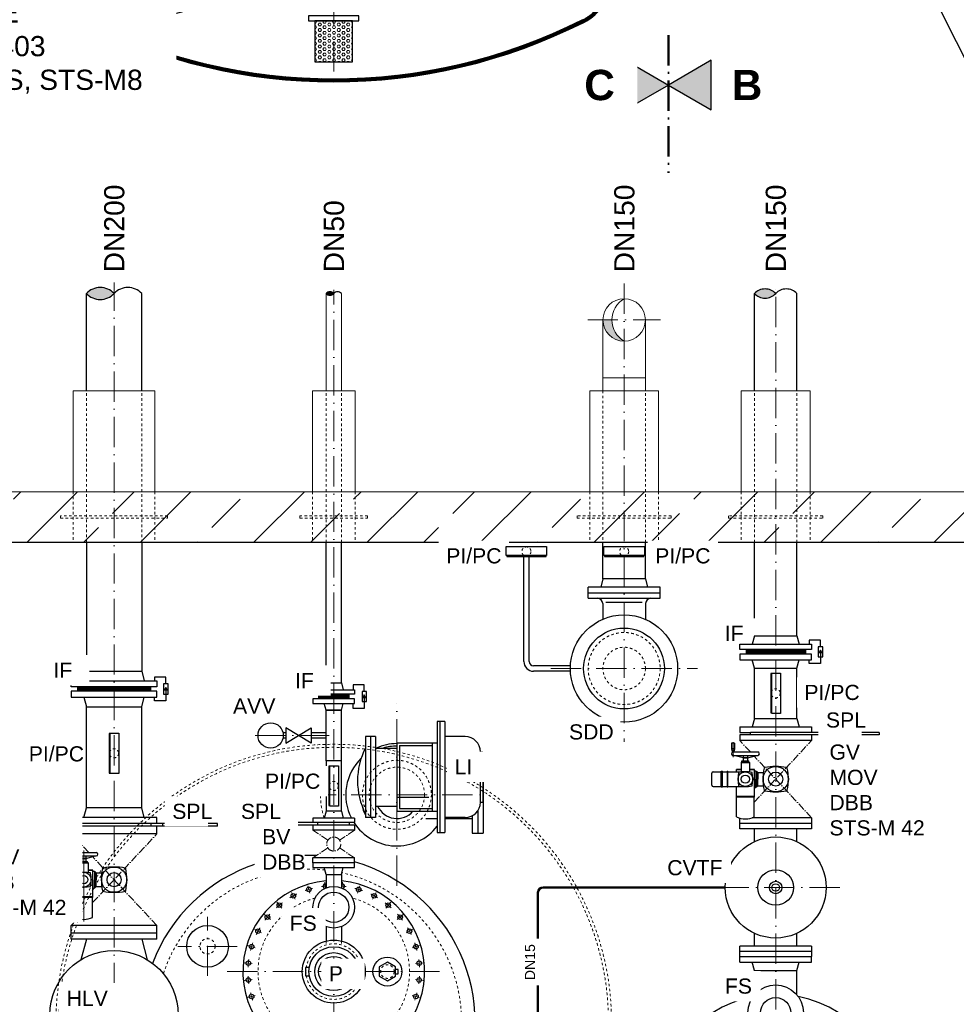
# Model space of a CAD drawing. Header units: millimetres. Extents: x -48448 to 452754, y -13941 to 17062.
# Tile 3 of 256: x -44938 to -41229, y -4663 to -765. Entities that reach past the tile are written whole.
import ezdxf

# ---------------------------------------------------------------- set-up
doc = ezdxf.new("R2010")
doc.units = ezdxf.units.MM
for name, pattern in [('ACAD_ISO10W100', [18, 12, -3, 0, -3]), ('DASHDOT', [25.4, 12.7, -6.35, 0, -6.35]), ('JIS_02_1.0', [2, 1, -1]), ('STRICHPUNKT', [25.4, 12.7, -6.35, 0, -6.35])]:
    doc.linetypes.add(name, pattern=pattern)
for name, color, linetype in [('0_POL_masch Installation Bestand', 7, 'Continuous'), ('Beschriftung', 7, 'Continuous'), ('Detail Rohrdurchführung', 7, 'Continuous')]:
    doc.layers.add(name, color=color, linetype=linetype)
doc.styles.add('LBB3.5M1000', font='isocp.shx', dxfattribs={"height": 3.5})

msp = doc.modelspace()

# ---------------------------------------------------------------- hatches: boundary and pattern name
at = {"lineweight": 5}
h = msp.add_hatch(dxfattribs=at)
h.set_pattern_fill('GENERAL_HEXAGON', color=256, scale=50, pattern_type=2)
h.set_pattern_definition([(0, (13397.032, 4969.994), (0, 10.8253175), [6.25, -12.5]), (120, (13397.032, 4969.994), (-9.375, -5.4126588), [6.25, -12.5]), (60, (13403.282, 4969.994), (-9.375, 5.4126588), [6.25, -12.5])])
h.paths.add_polyline_path([(-43769.914, -931.225), (-43619.914, -931.225), (-43619.914, -769.225), (-43769.914, -769.225)])
h = msp.add_hatch(color=256)
h.dxf.hatch_style = 1
h.paths.add_polyline_path([(-42544.617, -1869.155, 0.41421356), (-42628.767, -1953.305), (-42593.149, -1953.305, -0.2677013)])
h.paths.add_polyline_path([(-42544.617, -1869.155, 0.41421356), (-42628.767, -1953.305, 0.41421356), (-42544.617, -2037.455, -0.57673362)])
at = {"lineweight": 13}
h = msp.add_hatch(dxfattribs=at)
h.set_pattern_fill('ANSI33', color=256, scale=50, style=0)
h.set_pattern_definition([(45, (37598.9, -1596.67), (-224.5064, 224.5064), []), (45, (37823.42, -1596.67), (-224.5064, 224.5064), [158.75, -79.375])])
h.paths.add_polyline_path([(-45444.617, -2633.305), (-47794.617, -2633.305), (-47794.617, -6833.305), (-43694.617, -6833.305), (-43694.617, -6633.305), (-47594.617, -6633.305), (-47594.617, -2833.305), (-45444.617, -2833.305)])
h.paths.add_polyline_path([(-44564.617, -2633.305), (-45444.617, -2633.305), (-45444.617, -2833.305), (-44564.617, -2833.305)], flags=17)
h.paths.add_polyline_path([(-43694.617, -2633.305), (-44564.617, -2633.305), (-44564.617, -2833.305), (-43694.617, -2833.305)])
h.paths.add_polyline_path([(-41944.617, -2633.305), (-43694.617, -2633.305), (-43694.617, -2833.305), (-41944.617, -2833.305)], flags=17)
h.paths.add_polyline_path([(-39594.617, -2633.305), (-41944.617, -2633.305), (-41944.617, -2833.305), (-39794.617, -2833.305), (-39794.617, -6633.305), (-43694.617, -6633.305), (-43694.617, -6833.305), (-39594.617, -6833.305)])
at = {"lineweight": 5}
h = msp.add_hatch(dxfattribs=at)
h.set_pattern_fill('NET3', color=256)
h.set_pattern_definition([(0, (3174.2916, -56.877), (0, 3.175), []), (60, (3174.2916, -56.877), (-2.74963066, 1.5875), []), (120, (3174.2916, -56.877), (-2.74963066, -1.5875), [])])
h.paths.add_polyline_path([(-42062.117, -3258.306), (-42062.117, -3276.306), (-41827.117, -3276.306), (-41827.117, -3258.306)])
at = {"linetype": 'Continuous', "lineweight": -2, "ltscale": 10}
h = msp.add_hatch(color=256, dxfattribs=at)
h.dxf.hatch_style = 1
h.paths.add_polyline_path([(-41767.113, -3261.059), (-41772.524, -3270.43), (-41761.703, -3270.43)])
at = {"lineweight": 5}
h = msp.add_hatch(dxfattribs=at)
h.set_pattern_fill('NET3', color=256)
h.paths.add_polyline_path([(-44564.617, -3406.305), (-44709.483, -3406.305), (-44709.483, -3423.305), (-44564.617, -3423.305)])
h.paths.add_polyline_path([(-44419.751, -3406.305), (-44564.617, -3406.305), (-44564.617, -3423.305), (-44419.751, -3423.305)])
at = {"linetype": 'Continuous', "lineweight": -2, "ltscale": 10}
h = msp.add_hatch(color=256, dxfattribs=at)
h.dxf.hatch_style = 1
h.paths.add_polyline_path([(-44359.748, -3408.558), (-44365.158, -3417.929), (-44354.337, -3417.929)])
at = {"lineweight": 5}
h = msp.add_hatch(dxfattribs=at)
h.set_pattern_fill('NET3', color=256)
h.set_pattern_definition([(0, (-361.105, -183.0694), (0, 3.175), []), (60, (-361.105, -183.0694), (-2.74963066, 1.5875), []), (120, (-361.105, -183.0694), (-2.74963066, -1.5875), [])])
h.paths.add_polyline_path([(-43754.617, -3435.305), (-43754.617, -3453.305), (-43634.617, -3453.305), (-43634.617, -3435.305)])
at = {"linetype": 'Continuous', "lineweight": -2, "ltscale": 10}
h = msp.add_hatch(color=256, dxfattribs=at)
h.dxf.hatch_style = 1
h.paths.add_polyline_path([(-43573.788, -3438.058), (-43579.199, -3447.429), (-43568.378, -3447.429)])

# ---------------------------------------------------------------- linework, layer by layer
at = {"linetype": 'ACAD_ISO10W100', "lineweight": 18, "ltscale": 10}
for p, q in [((-43694.914, -970.274), (-43694.914, 999.573)), ((-44564.617, -1796.781), (-44564.617, -7164.129)), ((-42544.617, -1808.795), (-42544.617, -3624.217)), ((-41944.617, -5583.512), (-41944.617, -1808.795)), ((-43694.617, -6935.078), (-43694.617, -1834.336)), ((-42689.128, -1953.305), (-42400.107, -1953.305)), ((-42835.529, -3333.305), (-42253.706, -3333.305)), ((-43444.617, -4193.991), (-43444.617, -3472.619)), ((-44006.413, -3598.305), (-43712.904, -3598.305)), ((-43805.303, -3833.305), (-43083.931, -3833.305)), ((-43788.854, -4222.649), (-43797.774, -4193.242)), ((-43727.184, -4202.653), (-43729.449, -4179.651)), ((-43662.051, -4202.653), (-43659.785, -4179.651)), ((-43600.381, -4222.649), (-43591.46, -4193.242)), ((-41690.618, -4200.306), (-42198.617, -4200.306)), ((-43847.649, -4247.003), (-43862.135, -4219.901)), ((-43541.586, -4247.003), (-43527.099, -4219.901)), ((-43900.563, -4282.359), (-43920.059, -4258.604)), ((-43488.671, -4282.359), (-43469.176, -4258.604)), ((-44194.617, -4550.686), (-44194.617, -4315.925)), ((-43945.563, -4327.359), (-43969.318, -4307.864)), ((-43443.671, -4327.359), (-43419.916, -4307.864)), ((-43980.92, -4380.274), (-44008.021, -4365.787)), ((-43408.315, -4380.274), (-43381.213, -4365.787)), ((-44077.237, -4433.305), (-44311.998, -4433.305)), ((-44005.273, -4439.069), (-44034.681, -4430.148)), ((-43354.554, -4430.148), (-43383.961, -4439.069)), ((-44017.689, -4501.486), (-44048.271, -4498.473)), ((-43371.546, -4501.486), (-43340.963, -4498.474)), ((-44116.267, -4533.305), (-43272.968, -4533.305)), ((-44017.689, -4565.125), (-44048.271, -4568.137)), ((-43371.546, -4565.125), (-43340.963, -4568.137)), ((-44005.273, -4627.542), (-44034.681, -4636.462)), ((-43383.961, -4627.542), (-43354.554, -4636.462))]:
    msp.add_line(p, q, dxfattribs=at)
at = {"lineweight": 13}
for p, q in [((-42628.767, -1953.305), (-42628.767, -2182.305)), ((-42460.467, -2182.305), (-42460.467, -1953.305)), ((-42628.767, -2182.305), (-42460.467, -2182.305)), ((-42628.767, -2182.305), (-42628.767, -2233.305)), ((-42460.467, -2233.305), (-42460.467, -2182.305)), ((-44726.567, -2633.305), (-44726.567, -2233.305)), ((-44726.567, -2233.305), (-44402.667, -2233.305)), ((-44402.667, -2233.305), (-44402.667, -2633.305)), ((-43778.767, -2633.305), (-43778.767, -2233.305)), ((-43778.767, -2233.305), (-43610.467, -2233.305)), ((-43610.467, -2233.305), (-43610.467, -2633.305)), ((-42681.117, -2633.305), (-42681.117, -2233.305)), ((-42681.117, -2233.305), (-42408.117, -2233.305)), ((-42408.117, -2233.305), (-42408.117, -2633.305)), ((-42081.117, -2633.305), (-42081.117, -2233.305)), ((-42081.117, -2233.305), (-41808.117, -2233.305)), ((-41808.117, -2233.305), (-41808.117, -2633.305)), ((-47794.617, -2633.305), (-39594.617, -2633.305))]:
    msp.add_line(p, q, dxfattribs=at)
at = {"linetype": 'JIS_02_1.0', "lineweight": 18, "ltscale": 10}
for p, q in [((-44674.167, -2833.305), (-44674.167, -2233.305)), ((-44455.067, -2833.305), (-44455.067, -2233.305)), ((-43724.767, -2833.305), (-43724.767, -2233.305)), ((-43664.467, -2833.305), (-43664.467, -2233.305)), ((-42628.767, -2233.305), (-42628.767, -2833.305)), ((-42460.467, -2833.305), (-42460.467, -2233.305)), ((-42028.768, -2833.305), (-42028.768, -2233.305)), ((-41860.468, -2833.305), (-41860.468, -2233.305)), ((-44726.567, -2633.305), (-44726.567, -2833.305)), ((-44402.667, -2633.305), (-44402.667, -2833.305)), ((-43778.767, -2633.305), (-43778.767, -2833.305)), ((-43610.467, -2633.305), (-43610.467, -2833.305)), ((-42681.117, -2633.305), (-42681.117, -2833.305)), ((-42408.117, -2633.305), (-42408.117, -2833.305)), ((-42081.117, -2633.305), (-42081.117, -2833.305)), ((-41808.117, -2633.305), (-41808.117, -2833.305)), ((-43724.767, -4412.302), (-43724.767, -4427.518)), ((-43664.467, -4412.302), (-43664.467, -4427.518))]:
    msp.add_line(p, q, dxfattribs=at)
for p, q in [((-47594.617, -2833.305), (-39794.617, -2833.305)), ((-44674.167, -2833.305), (-44674.167, -3344.305)), ((-44455.067, -2833.305), (-44455.067, -3344.305)), ((-42628.767, -2978.305), (-42628.767, -2833.305)), ((-42460.467, -2978.305), (-42460.467, -2833.305)), ((-42628.767, -2978.305), (-42637.61, -3011.305)), ((-42460.467, -2978.305), (-42628.767, -2978.305)), ((-42460.467, -2978.305), (-42451.625, -3011.305)), ((-42402.117, -3011.305), (-42687.117, -3011.305)), ((-42687.117, -3055.305), (-42687.117, -3011.305)), ((-42687.117, -3033.305), (-42402.117, -3033.305)), ((-42402.117, -3055.305), (-42402.117, -3011.305)), ((-42687.117, -3055.305), (-42402.117, -3055.305)), ((-42629.617, -3075.305), (-42629.617, -3138.274)), ((-42472.697, -3072.602), (-42617.787, -3072.602)), ((-42459.617, -3075.305), (-42459.617, -3138.82)), ((-43724.767, -3390.305), (-43732.117, -3417.305)), ((-43724.767, -3390.305), (-43664.467, -3390.305)), ((-43664.467, -3390.305), (-43657.117, -3417.305)), ((-44709.483, -3406.305), (-44709.483, -3423.305)), ((-44419.751, -3406.305), (-44419.751, -3423.305)), ((-43754.617, -3435.305), (-43754.617, -3453.305)), ((-43634.617, -3435.305), (-43634.617, -3453.305)), ((-44455.067, -3885.305), (-44455.067, -3485.305)), ((-43724.767, -3498.305), (-43732.117, -3471.305)), ((-43664.467, -3498.305), (-43724.767, -3498.305)), ((-43724.767, -3498.305), (-43664.467, -3498.305)), ((-43664.467, -3498.305), (-43657.117, -3471.305)), ((-43664.467, -3698.305), (-43724.767, -3698.305)), ((-43777.117, -3925.305), (-43777.117, -3943.305)), ((-43612.117, -3925.305), (-43777.117, -3925.305)), ((-43724.767, -3898.305), (-43732.002, -3925.305)), ((-43664.467, -3898.305), (-43724.767, -3898.305)), ((-43664.467, -3898.305), (-43657.233, -3925.305)), ((-43612.117, -3925.305), (-43612.117, -3943.305)), ((-43932.117, -3953.305), (-43932.117, -3943.305)), ((-43632.117, -3943.305), (-43932.117, -3943.305)), ((-43932.117, -3953.305), (-43932.117, -3943.305)), ((-43612.117, -3953.305), (-43932.117, -3953.305)), ((-43777.117, -3953.305), (-43777.117, -3973.305)), ((-43612.117, -3973.305), (-43777.117, -3973.305)), ((-43757.117, -3953.305), (-43757.117, -3943.305)), ((-43612.117, -3943.305), (-43632.117, -3943.305)), ((-43632.117, -3953.305), (-43632.117, -3943.305)), ((-43612.117, -3953.305), (-43612.117, -3973.305)), ((-43724.767, -4148.305), (-43732.117, -4121.305)), ((-43664.467, -4148.305), (-43657.117, -4121.305)), ((-43724.767, -4148.305), (-43664.467, -4148.305)), ((-43724.767, -4148.305), (-43724.767, -4201.66)), ((-43664.467, -4148.305), (-43664.467, -4201.66)), ((-43724.767, -4355.247), (-43724.767, -4412.302)), ((-43664.467, -4355.247), (-43664.467, -4412.302))]:
    msp.add_line(p, q)
at = {"linetype": 'Continuous', "ltscale": 10}
for p, q in [((-43724.767, -3390.305), (-43724.767, -2833.305)), ((-43664.467, -3390.305), (-43664.467, -2833.305)), ((-42028.767, -3203.306), (-42028.768, -2833.305)), ((-41860.468, -3203.306), (-41860.468, -2833.305)), ((-42757.475, -3322.655), (-42903.117, -3322.655)), ((-42757.475, -3343.955), (-42903.117, -3343.955)), ((-42028.768, -3531.306), (-42028.768, -3331.306)), ((-42028.768, -3331.306), (-41860.468, -3331.306)), ((-41860.468, -3531.306), (-41860.468, -3331.306)), ((-43724.767, -3698.305), (-43724.767, -3498.305)), ((-43664.467, -3698.305), (-43664.467, -3498.305)), ((-43254.617, -3543.064), (-43284.617, -3543.064)), ((-43284.617, -3543.064), (-43284.617, -3983.064)), ((-43274.617, -3543.064), (-43274.617, -3983.064)), ((-43254.617, -3543.064), (-43254.617, -3983.064)), ((-42028.768, -3531.306), (-42037.118, -3564.306)), ((-42028.768, -3531.306), (-41860.468, -3531.306)), ((-41860.468, -3531.306), (-41852.118, -3564.306)), ((-42087.118, -3564.306), (-42087.118, -3586.306)), ((-42087.118, -3564.306), (-41802.118, -3564.306)), ((-42087.118, -3586.306), (-42044.617, -3586.306)), ((-42044.617, -3596.306), (-42044.617, -3586.306)), ((-41534.618, -3586.306), (-42044.617, -3586.306)), ((-41802.118, -3564.306), (-41802.118, -3586.306)), ((-41534.618, -3586.306), (-41534.618, -3596.306)), ((-43568.767, -3603.065), (-43568.767, -3679.222)), ((-43528.767, -3603.065), (-43568.767, -3603.065)), ((-43548.767, -3603.065), (-43548.767, -3923.065)), ((-43528.767, -3603.065), (-43528.767, -3923.065)), ((-43174.117, -3603.065), (-43254.617, -3603.065)), ((-41534.618, -3596.306), (-42087.118, -3596.306)), ((-42087.118, -3596.306), (-42087.118, -3618.306)), ((-41802.118, -3618.306), (-42087.118, -3618.306)), ((-41802.118, -3596.306), (-41802.118, -3618.306)), ((-43528.767, -3648.065), (-43444.617, -3648.065)), ((-43444.617, -3628.065), (-43284.617, -3628.065)), ((-43444.617, -3628.065), (-43444.617, -3898.065)), ((-43434.617, -3638.065), (-43434.617, -3888.065)), ((-43434.617, -3638.065), (-43304.617, -3638.065)), ((-43304.617, -3628.065), (-43304.617, -3898.065)), ((-43114.117, -3663.065), (-43104.117, -3663.065)), ((-43114.117, -3863.065), (-43114.117, -3663.065)), ((-43104.117, -3663.065), (-43104.117, -3863.065)), ((-43724.767, -3698.305), (-43724.767, -3898.305)), ((-43664.467, -3898.305), (-43664.467, -3698.305)), ((-43568.767, -3679.222), (-43568.767, -3923.065)), ((-43104.117, -3700.565), (-43102.617, -3700.565)), ((-43102.617, -3700.565), (-43102.617, -3985.565)), ((-44684.349, -3923.305), (-44674.167, -3885.305)), ((-44455.067, -3885.305), (-44674.167, -3885.305)), ((-44444.885, -3923.305), (-44455.067, -3885.305)), ((-43528.767, -3878.065), (-43444.617, -3878.065)), ((-43444.617, -3898.065), (-43284.617, -3898.065)), ((-43434.617, -3888.065), (-43304.617, -3888.065)), ((-43124.617, -3896.973), (-43124.617, -3985.565)), ((-43114.117, -3863.065), (-43104.117, -3863.065)), ((-44734.617, -3947.305), (-44734.617, -3923.305)), ((-44394.617, -3923.305), (-44734.617, -3923.305)), ((-44394.617, -3947.305), (-44394.617, -3923.305)), ((-43528.767, -3923.065), (-43568.767, -3923.065)), ((-43329.617, -3927.215), (-43284.617, -3927.215)), ((-43174.117, -3923.065), (-43254.617, -3923.065)), ((-43254.617, -3927.215), (-43146.109, -3927.215)), ((-43146.617, -3916.391), (-43146.617, -3985.565)), ((-42087.117, -3968.306), (-42087.117, -3925.395)), ((-41802.118, -3924.306), (-42037.982, -3924.306)), ((-41802.118, -3924.306), (-41802.118, -3968.306)), ((-44154.617, -3947.305), (-44734.617, -3947.305)), ((-44734.617, -3987.305), (-44734.617, -3957.305)), ((-44154.617, -3957.305), (-44734.617, -3957.305)), ((-44712.117, -3957.305), (-44712.117, -3947.305)), ((-44417.117, -3957.305), (-44417.117, -3947.305)), ((-44394.617, -3981.305), (-44394.617, -3957.305)), ((-44394.617, -3987.305), (-44394.617, -3957.305)), ((-44372.117, -3957.305), (-44372.117, -3947.305)), ((-44154.617, -3957.305), (-44154.617, -3947.305)), ((-41802.118, -3946.306), (-42087.118, -3946.306)), ((-41802.118, -3968.306), (-42087.117, -3968.306)), ((-42028.767, -4018.871), (-42028.767, -3968.306)), ((-41860.466, -4018.872), (-41860.467, -3968.305)), ((-44394.617, -3987.305), (-44734.617, -3987.305)), ((-43284.617, -3983.064), (-43254.617, -3983.064)), ((-43146.617, -3985.565), (-43102.617, -3985.565)), ((-43612.117, -4083.305), (-43777.117, -4083.305)), ((-43777.117, -4103.305), (-43777.117, -4083.305)), ((-43612.117, -4103.305), (-43612.117, -4083.305)), ((-44394.617, -4351.305), (-44734.617, -4351.305)), ((-44734.617, -4405.305), (-44734.617, -4351.305)), ((-44394.617, -4405.305), (-44394.617, -4351.305)), ((-44394.617, -4381.305), (-44734.617, -4381.305)), ((-42028.767, -4432.306), (-42028.767, -4381.741)), ((-41860.459, -4432.304), (-41860.46, -4381.737)), ((-44394.617, -4405.305), (-44734.617, -4405.305)), ((-44674.167, -4405.305), (-44695.884, -4486.354)), ((-44455.067, -4405.305), (-44433.35, -4486.354))]:
    msp.add_line(p, q, dxfattribs=at)
at = {"linetype": 'Continuous', "lineweight": -2, "ltscale": 10}
for p, q in [((-42941.767, -3305.305), (-42941.767, -2889.266)), ((-42920.467, -3305.305), (-42920.467, -2889.266)), ((-41860.467, -3203.306), (-41852.117, -3236.306)), ((-41827.117, -3258.306), (-41827.117, -3276.306)), ((-42028.767, -3331.306), (-42037.117, -3298.306)), ((-41860.467, -3331.306), (-41852.117, -3298.306)), ((-42028.767, -3331.306), (-41860.467, -3331.306)), ((-41802.118, -4432.306), (-42087.117, -4432.306)), ((-42087.117, -4454.305), (-42087.117, -4432.306)), ((-41802.118, -4432.306), (-41802.118, -4454.305)), ((-41802.118, -4454.305), (-42087.117, -4454.305)), ((-42087.117, -4473.305), (-42087.117, -4454.305)), ((-42087.117, -4473.305), (-41802.117, -4473.305)), ((-42087.117, -4495.305), (-42087.117, -4473.305)), ((-41802.118, -4454.305), (-41802.118, -4473.305)), ((-41802.117, -4495.305), (-41802.117, -4473.305)), ((-42087.117, -4495.305), (-41802.117, -4495.305)), ((-42028.767, -4528.305), (-42037.117, -4495.305)), ((-41860.467, -4528.305), (-41852.117, -4495.305)), ((-42028.767, -4625.462), (-42028.767, -4528.305)), ((-42028.767, -4528.305), (-41860.467, -4528.305)), ((-41860.467, -4625.462), (-41860.467, -4528.305))]:
    msp.add_line(p, q, dxfattribs=at)
at = {"ltscale": 10}
for p, q in [((-43784.617, -3628.305), (-43884.617, -3568.305)), ((-43884.617, -3628.305), (-43784.617, -3568.305)), ((-43884.617, -3568.305), (-43884.617, -3628.305)), ((-43784.617, -3568.305), (-43784.617, -3628.305)), ((-43884.617, -3587.655), (-43895.765, -3587.655)), ((-43884.617, -3608.955), (-43895.765, -3608.955)), ((-43724.767, -3587.655), (-43784.617, -3587.655)), ((-43724.767, -3608.955), (-43784.617, -3608.955))]:
    msp.add_line(p, q, dxfattribs=at)
at = {"linetype": 'ACAD_ISO10W100', "lineweight": 18, "ltscale": 2.5}
for p, q in [((-42044.762, -3663.782), (-42087.117, -3618.306)), ((-42029.578, -3862.527), (-41802.117, -3618.306)), ((-41802.117, -3924.306), (-42029.574, -3680.09)), ((-43717.795, -4012.854), (-43777.117, -3973.305)), ((-43612.117, -3973.305), (-43671.44, -4012.854)), ((-44665.052, -4061.781), (-44734.617, -3987.305)), ((-44649.578, -4260.263), (-44394.617, -3987.305)), ((-43717.795, -4043.757), (-43777.117, -4083.305)), ((-43612.117, -4083.305), (-43671.44, -4043.757)), ((-44394.617, -4351.305), (-44649.771, -4078.141)), ((-44734.617, -4351.305), (-44708.252, -4323.079))]:
    msp.add_line(p, q, dxfattribs=at)
at = {"linetype": 'DASHDOT', "ltscale": 10}
msp.add_line((-43444.617, -3843.065), (-43274.42, -3843.065), dxfattribs=at)
at = {"lineweight": 50}
msp.add_line((-42885.915, -5251.779), (-42885.915, -4220.306), dxfattribs=at)
at = {"linetype": 'Continuous', "lineweight": -2, "ltscale": 10}
for points in [[(-43794.914, -769.225), (-43594.914, -769.225), (-43594.914, -749.225), (-43794.914, -749.225)], [(-43769.914, -931.225), (-43619.914, -931.225), (-43619.914, -769.225), (-43769.914, -769.225)], [(-41776.104, -3287.554), (-41758.122, -3287.554), (-41758.122, -3247.059), (-41776.104, -3247.059)], [(-41767.113, -3261.059), (-41772.524, -3270.43), (-41761.703, -3270.43)], [(-42087.117, -3298.306), (-41802.117, -3298.306), (-41802.117, -3276.306), (-42087.117, -3276.306)], [(-44368.739, -3435.053), (-44350.757, -3435.053), (-44350.757, -3394.558), (-44368.739, -3394.558)], [(-44359.748, -3408.558), (-44365.158, -3417.929), (-44354.337, -3417.929)], [(-43582.779, -3464.553), (-43564.797, -3464.553), (-43564.797, -3424.058), (-43582.779, -3424.058)], [(-43573.788, -3438.058), (-43579.199, -3447.429), (-43568.378, -3447.429)]]:
    msp.add_lwpolyline(points, close=True, dxfattribs=at)
at = {"linetype": 'JIS_02_1.0', "lineweight": 18, "ltscale": 10}
for points in [[(-44776.567, -2738.305), (-44352.667, -2738.305), (-44352.667, -2728.305), (-44776.567, -2728.305)], [(-43828.767, -2738.305), (-43560.467, -2738.305), (-43560.467, -2728.305), (-43828.767, -2728.305)], [(-42731.117, -2738.305), (-42358.117, -2738.305), (-42358.117, -2728.305), (-42731.117, -2728.305)], [(-42131.117, -2738.305), (-41758.117, -2738.305), (-41758.117, -2728.305), (-42131.117, -2728.305)]]:
    msp.add_lwpolyline(points, close=True, dxfattribs=at)
at = {"linetype": 'Continuous', "ltscale": 10}
for points in [[(-42624.617, -2885.439), (-42624.617, -2850.683), (-42464.617, -2850.683), (-42464.617, -2885.439)], [(-42622.608, -2885.439), (-42622.608, -2889.266), (-42466.626, -2889.266), (-42466.626, -2885.439)], [(-41960.145, -3351.307), (-41925.39, -3351.307), (-41925.39, -3511.306), (-41960.145, -3511.306)], [(-41960.145, -3353.316), (-41963.972, -3353.316), (-41963.972, -3509.297), (-41960.145, -3509.297)], [(-44580.145, -3591.015), (-44583.972, -3591.015), (-44583.972, -3746.996), (-44580.145, -3746.996)], [(-44580.145, -3589.006), (-44545.39, -3589.006), (-44545.39, -3749.005), (-44580.145, -3749.005)], [(-43710.145, -3720.315), (-43713.972, -3720.315), (-43713.972, -3876.296), (-43710.145, -3876.296)], [(-43710.145, -3718.306), (-43675.39, -3718.306), (-43675.39, -3878.305), (-43710.145, -3878.305)]]:
    msp.add_lwpolyline(points, close=True, dxfattribs=at)
at = {"linetype": 'Continuous', "lineweight": -2, "ltscale": 10}
for points in [[(-41767.113, -3247.059), (-41767.113, -3220.634), (-41811.66, -3220.634), (-41811.66, -3236.306)], [(-41767.113, -3267.306), (-41767.113, -3313.979), (-41811.66, -3313.979), (-41811.66, -3298.306)], [(-44359.748, -3394.558), (-44359.748, -3368.133), (-44404.294, -3368.133), (-44404.294, -3382.305)], [(-44359.748, -3414.805), (-44359.748, -3461.478), (-44404.294, -3461.478), (-44404.294, -3447.305)], [(-43573.788, -3424.058), (-43573.788, -3397.633), (-43618.335, -3397.633), (-43618.335, -3417.305)], [(-43573.788, -3444.305), (-43573.788, -3490.978), (-43618.335, -3490.978), (-43618.335, -3471.305)]]:
    msp.add_lwpolyline(points, dxfattribs=at)
for points in [[(-44684.349, -3382.305), (-44674.167, -3344.305), (-44455.067, -3344.305), (-44444.885, -3382.305)], [(-44684.349, -3447.305), (-44674.167, -3485.305), (-44455.067, -3485.305), (-44444.885, -3447.305)], [(-43791.787, -4517.17), (-43807.049, -4517.17), (-43807.049, -4549.441), (-43791.787, -4549.441)], [(-43450.266, -4541.503), (-43438.97, -4541.503), (-43438.97, -4525.107), (-43450.266, -4525.107)]]:
    msp.add_lwpolyline(points)
for points in [[(-44734.617, -3382.305), (-44394.617, -3382.305), (-44394.617, -3406.305), (-44734.617, -3406.305)], [(-44734.617, -3447.305), (-44394.617, -3447.305), (-44394.617, -3423.305), (-44734.617, -3423.305)], [(-43777.117, -3417.305), (-43612.117, -3417.305), (-43612.117, -3435.305), (-43777.117, -3435.305)], [(-43777.117, -3471.305), (-43612.117, -3471.305), (-43612.117, -3453.305), (-43777.117, -3453.305)], [(-43777.117, -4121.305), (-43612.117, -4121.305), (-43612.117, -4103.305), (-43777.117, -4103.305)], [(-43482.266, -4570.256), (-43450.266, -4551.781), (-43450.266, -4514.83), (-43482.266, -4496.355), (-43514.266, -4514.83), (-43514.266, -4551.781)]]:
    msp.add_lwpolyline(points, close=True)
at = {"linetype": 'JIS_02_1.0', "lineweight": 18, "ltscale": 10}
for centre, radius in [((-42931.742, -2869.911), 18), ((-42544.617, -2869.911), 18), ((-42544.617, -3333.305), 142.5), ((-42544.617, -3333.305), 84.15), ((-41944.617, -3431.306), 18), ((-44564.617, -3669.006), 18), ((-43444.617, -3833.305), 136.5), ((-43444.617, -3833.305), 109.55), ((-43694.617, -3798.305), 18), ((-44194.617, -4433.305), 30.15), ((-43694.617, -4533.305), 110), ((-43482.266, -4533.305), 26.9)]:
    msp.add_circle(centre, radius, dxfattribs=at)
for centre, radius in [((-42545.242, -3333.305), 212.5), ((-42545.242, -3333.305), 160), ((-43793.314, -4207.946), 9), ((-43694.617, -4278.454), 82.5), ((-43595.92, -4207.946), 9), ((-43854.892, -4233.452), 9), ((-43694.617, -4278.454), 60), ((-43534.342, -4233.452), 9), ((-43910.311, -4270.482), 9), ((-43478.924, -4270.482), 9), ((-43957.441, -4317.612), 9), ((-43431.794, -4317.612), 9), ((-44194.617, -4433.305), 82.5), ((-43994.471, -4373.03), 9), ((-43394.764, -4373.03), 9), ((-44019.977, -4434.609), 9), ((-43694.617, -4533.305), 124.703), ((-43694.617, -4533.305), 98.5), ((-43369.258, -4434.609), 9), ((-44564.617, -4703.805), 254), ((-43694.914, -4533.305), 75), ((-43694.617, -4533.305), 60.297), ((-43482.266, -4533.305), 57.5), ((-44032.98, -4499.98), 9), ((-43356.254, -4499.98), 9), ((-44032.98, -4566.631), 9), ((-43356.254, -4566.631), 9), ((-44019.977, -4632.002), 9), ((-43369.258, -4632.002), 9)]:
    msp.add_circle(centre, radius)
at = {"ltscale": 10}
msp.add_circle((-43944.617, -3598.305), 50, dxfattribs=at)
at = {"color": 253, "linetype": 'JIS_02_1.0', "lineweight": 18, "ltscale": 10}
for radius in [1100, 1088]:
    msp.add_circle((-43694.617, -4733.305), radius, dxfattribs=at)
at = {"linetype": 'ACAD_ISO10W100', "lineweight": 18, "ltscale": 2.5}
msp.add_circle((-43694.617, -4028.305), 27.856, dxfattribs=at)
at = {"linetype": 'Continuous', "ltscale": 10}
for radius in [199.999, 70.373, 25, 15]:
    msp.add_circle((-41944.617, -4200.306), radius, dxfattribs=at)
at = {"linetype": 'Continuous', "lineweight": -2, "ltscale": 10}
for radius in [110, 60]:
    msp.add_circle((-41944.617, -4696.305), radius, dxfattribs=at)
for centre, radius, start, end in [((-44594.914, -596.633), 200, 180, 243.256316), ((-42794.914, -596.633), 200, 296.743684, 0), ((-42649.617, -3075.305), 20, 0, 90), ((-42439.617, -3075.305), 20, 90, 180), ((-43319.439, -3778.065), 281.184, 152.462408, 207.537589), ((-43444.617, -3833.305), 202.5, 90, 113.827072), ((-43444.617, -3833.305), 202.5, 134.235256, 207.021254), ((-43444.617, -3843.065), 84.15, 204.577514, 319.186814), ((-43444.617, -3833.305), 202.5, 212.902418, 322.19705), ((-43794.617, -4733.305), 660, 87.274784, 91.290484), ((-43794.617, -4733.305), 660, 87.274784, 88.621731), ((-43794.617, -4733.305), 660, 108.157299, 159.354139), ((-43794.617, -4733.305), 660, 335.375682, 73.947672), ((-43694.617, -4533.305), 360, 94.804149, 85.195851), ((-43727.943, -4194.943), 9, 69.337186, 258.892118), ((-43661.291, -4194.943), 9, 281.107746, 110.663071), ((-41944.617, -5083.305), 460, 101.191939, 78.808061)]:
    msp.add_arc(centre, radius, start, end)
at = {"lineweight": 13}
msp.add_arc((-42495.929, -1953.305), 97.22, 120.053011, 239.946989, dxfattribs=at)
at = {"linetype": 'Continuous', "lineweight": -2, "ltscale": 10}
for radius in [38.65, 17.35]:
    msp.add_arc((-42903.117, -3305.305), radius, 180, 270, dxfattribs=at)
at = {"linetype": 'Continuous', "ltscale": 10}
for centre, radius, start, end in [((-43174.117, -3663.065), 60, 0, 90), ((-43444.617, -3843.065), 202.5, 90, 105.642472), ((-43444.617, -3843.065), 142.5, 192.134669, 209.398333), ((-43174.117, -3863.065), 60, 270, 0)]:
    msp.add_arc(centre, radius, start, end, dxfattribs=at)
at = {"linetype": 'JIS_02_1.0', "lineweight": 18, "ltscale": 10}
for centre, radius, start, end in [((-43444.617, -3833.305), 302.5, 157.837199, 197.705964), ((-43794.617, -4733.305), 606, 83.834236, 91.405499), ((-43794.617, -4733.305), 606, 83.834236, 88.577925), ((-43794.617, -4733.305), 606, 105.64456, 161.528818), ((-43794.617, -4733.305), 606, 333.012546, 77.427495), ((-43694.617, -4533.305), 300, 104.345503, 75.654497)]:
    msp.add_arc(centre, radius, start, end, dxfattribs=at)
at = {"linetype": 'ACAD_ISO10W100', "lineweight": 18, "ltscale": 10}
for start, end in [(104.285467, 109.464521), (95.08747, 98.214521), (81.785467, 84.91253), (70.535467, 75.714521), (115.535467, 120.714521), (59.285467, 64.464521), (126.785467, 131.964521), (48.035467, 53.214521), (138.035467, 143.214521), (36.785467, 41.964521), (149.285467, 154.464521), (25.535467, 30.714521), (160.535467, 165.714521), (14.285467, 19.464521), (171.785467, 176.964521), (3.035467, 8.214521), (183.035467, 188.214521), (351.785467, 356.964521), (194.285467, 199.464521), (340.535467, 345.714521)]:
    msp.add_arc((-43694.617, -4533.305), 340, start, end, dxfattribs=at)
at = {"lineweight": 50}
msp.add_arc((-42865.915, -4220.306), 20, 90.000006, 180, dxfattribs=at)
at = {"layer": '0_POL_masch Installation Bestand', "linetype": 'STRICHPUNKT', "lineweight": 18, "ltscale": 0.1}
for p, q in [((-42113.424, -3683.754), (-42113.424, -3625.206)), ((-42113.424, -3677.153), (-42115.444, -3680.652)), ((-42113.424, -3677.153), (-42111.405, -3680.652)), ((-44733.424, -4081.753), (-44733.424, -4023.205)), ((-44684.398, -4053.403), (-44684.398, -4334.645)), ((-44733.424, -4075.152), (-44735.444, -4078.651)), ((-44733.424, -4075.152), (-44731.405, -4078.651))]:
    msp.add_line(p, q, dxfattribs=at)
at = {"layer": '0_POL_masch Installation Bestand'}
for p, q in [((-42107.853, -3628.684), (-42118.996, -3628.684)), ((-42118.996, -3628.684), (-42118.996, -3650.969)), ((-42118.996, -3650.969), (-42116.736, -3663.782)), ((-42107.853, -3650.969), (-42118.996, -3650.969)), ((-42110.113, -3663.782), (-42116.736, -3663.782)), ((-42113.424, -3663.782), (-42015.371, -3663.782)), ((-42107.853, -3650.969), (-42110.113, -3663.782)), ((-42107.853, -3628.684), (-42107.853, -3650.969)), ((-42113.424, -3677.153), (-42015.371, -3677.153)), ((-42072.755, -3687.181), (-42110.18, -3677.153)), ((-42081.112, -3705.009), (-42078.326, -3702.224)), ((-42078.326, -3699.438), (-42050.47, -3699.438)), ((-42078.326, -3702.224), (-42078.326, -3699.438)), ((-42078.326, -3702.224), (-42050.47, -3702.224)), ((-42072.755, -3677.153), (-42072.755, -3687.181)), ((-42056.041, -3687.181), (-42072.755, -3687.181)), ((-42072.755, -3688.296), (-42072.755, -3699.438)), ((-42056.041, -3688.296), (-42072.755, -3688.296)), ((-42069.969, -3687.181), (-42069.969, -3688.296)), ((-42058.827, -3687.181), (-42058.827, -3688.296)), ((-42056.041, -3677.153), (-42056.041, -3687.181)), ((-42056.041, -3687.181), (-42018.616, -3677.153)), ((-42056.041, -3688.296), (-42056.041, -3699.438)), ((-42050.47, -3702.224), (-42050.47, -3699.438)), ((-42047.684, -3705.009), (-42050.47, -3702.224)), ((-42191.978, -3742.058), (-42160.594, -3742.058)), ((-42160.594, -3803.341), (-42160.594, -3739.272)), ((-42160.594, -3739.272), (-42155.022, -3739.272)), ((-42157.808, -3739.272), (-42157.808, -3803.341)), ((-42155.022, -3803.341), (-42155.022, -3739.272)), ((-42155.022, -3742.058), (-42136.466, -3742.058)), ((-42136.466, -3739.272), (-42133.68, -3739.272)), ((-42136.466, -3739.272), (-42136.466, -3803.341)), ((-42133.68, -3803.341), (-42133.68, -3739.272)), ((-42133.68, -3742.058), (-42064.398, -3742.058)), ((-42100.054, -3742.058), (-42100.054, -3733.422)), ((-42081.112, -3733.422), (-42100.054, -3733.422)), ((-42081.112, -3735.094), (-42100.054, -3735.094)), ((-42081.112, -3705.009), (-42047.684, -3705.009)), ((-42081.112, -3705.009), (-42081.112, -3742.058)), ((-42047.684, -3705.009), (-42047.684, -3743.065)), ((-42028.742, -3733.422), (-42047.684, -3733.422)), ((-42028.742, -3735.094), (-42047.684, -3735.094)), ((-42028.742, -3842.268), (-42028.742, -3733.422)), ((-42028.742, -3737.879), (-42022.614, -3737.879)), ((-42022.614, -3737.879), (-42022.614, -3771.306)), ((-42022.614, -3740.665), (-42019.828, -3740.665)), ((-42019.828, -3740.665), (-42019.828, -3771.306)), ((-42019.828, -3740.665), (-42015.889, -3744.604)), ((-42197.549, -3794.984), (-42197.549, -3747.629)), ((-42022.614, -3804.734), (-42022.614, -3771.306)), ((-42019.828, -3801.948), (-42019.828, -3771.306)), ((-42015.889, -3744.604), (-42015.889, -3771.306)), ((-42015.889, -3744.604), (-41993.259, -3744.604)), ((-42015.889, -3798.009), (-42015.889, -3771.306)), ((-42191.978, -3800.555), (-42160.594, -3800.555)), ((-42155.022, -3803.341), (-42160.594, -3803.341)), ((-42155.022, -3800.555), (-42136.466, -3800.555)), ((-42133.68, -3803.341), (-42136.466, -3803.341)), ((-42133.68, -3800.555), (-42064.398, -3800.555)), ((-42100.054, -3842.268), (-42100.054, -3800.555)), ((-42028.742, -3804.734), (-42022.614, -3804.734)), ((-42022.614, -3801.948), (-42019.828, -3801.948)), ((-42019.828, -3801.948), (-42015.889, -3798.009)), ((-42015.889, -3798.009), (-41993.259, -3798.009)), ((-42028.742, -3839.482), (-42100.054, -3839.482)), ((-42028.742, -3842.268), (-42100.054, -3842.268)), ((-42099.218, -3921.141), (-42099.218, -3842.268)), ((-42029.578, -3921.141), (-42029.578, -3842.268)), ((-44727.853, -4026.683), (-44738.996, -4026.683)), ((-44738.996, -4026.683), (-44738.996, -4048.968)), ((-44738.996, -4048.968), (-44736.736, -4061.781)), ((-44727.853, -4048.968), (-44738.996, -4048.968)), ((-44727.853, -4048.968), (-44730.113, -4061.781)), ((-44727.853, -4026.683), (-44727.853, -4048.968)), ((-44730.113, -4061.781), (-44736.736, -4061.781)), ((-44733.424, -4061.781), (-44635.371, -4061.781)), ((-44733.424, -4075.152), (-44635.371, -4075.152)), ((-44692.755, -4085.18), (-44730.18, -4075.152)), ((-44692.755, -4075.152), (-44692.755, -4085.18)), ((-44676.041, -4085.18), (-44692.755, -4085.18)), ((-44692.755, -4086.295), (-44692.755, -4097.437)), ((-44676.041, -4086.295), (-44692.755, -4086.295)), ((-44689.969, -4085.18), (-44689.969, -4086.295)), ((-44678.827, -4085.18), (-44678.827, -4086.295)), ((-44676.041, -4075.152), (-44676.041, -4085.18)), ((-44676.041, -4085.18), (-44638.616, -4075.152)), ((-44676.041, -4086.295), (-44676.041, -4097.437)), ((-44720.054, -4140.057), (-44720.054, -4131.421)), ((-44701.112, -4131.421), (-44720.054, -4131.421)), ((-44701.112, -4103.008), (-44698.326, -4100.223)), ((-44701.112, -4103.008), (-44667.684, -4103.008)), ((-44701.112, -4103.008), (-44701.112, -4140.057)), ((-44698.326, -4097.437), (-44670.47, -4097.437)), ((-44698.326, -4100.223), (-44698.326, -4097.437)), ((-44698.326, -4100.223), (-44670.47, -4100.223)), ((-44670.47, -4100.223), (-44670.47, -4097.437)), ((-44667.684, -4103.008), (-44670.47, -4100.223)), ((-44667.684, -4103.008), (-44667.684, -4141.064)), ((-44648.742, -4131.421), (-44667.684, -4131.421)), ((-44648.742, -4240.267), (-44648.742, -4131.421)), ((-44817.549, -4192.983), (-44817.549, -4145.628)), ((-44811.978, -4140.057), (-44780.594, -4140.057)), ((-44780.594, -4201.34), (-44780.594, -4137.271)), ((-44780.594, -4137.271), (-44775.022, -4137.271)), ((-44777.808, -4137.271), (-44777.808, -4201.34)), ((-44775.022, -4201.34), (-44775.022, -4137.271)), ((-44775.022, -4140.057), (-44756.466, -4140.057)), ((-44756.466, -4137.271), (-44753.68, -4137.271)), ((-44756.466, -4137.271), (-44756.466, -4201.34)), ((-44753.68, -4201.34), (-44753.68, -4137.271)), ((-44753.68, -4140.057), (-44684.398, -4140.057)), ((-44701.112, -4133.093), (-44720.054, -4133.093)), ((-44648.742, -4133.093), (-44667.684, -4133.093)), ((-44648.742, -4135.878), (-44642.614, -4135.878)), ((-44642.614, -4135.878), (-44642.614, -4169.305)), ((-44642.614, -4138.664), (-44639.828, -4138.664)), ((-44642.614, -4202.733), (-44642.614, -4169.305)), ((-44639.828, -4138.664), (-44639.828, -4169.305)), ((-44639.828, -4138.664), (-44635.889, -4142.603)), ((-44639.828, -4199.947), (-44639.828, -4169.305)), ((-44635.889, -4142.603), (-44635.889, -4169.305)), ((-44635.889, -4142.603), (-44613.259, -4142.603)), ((-44635.889, -4196.008), (-44635.889, -4169.305)), ((-44811.978, -4198.554), (-44780.594, -4198.554)), ((-44775.022, -4201.34), (-44780.594, -4201.34)), ((-44775.022, -4198.554), (-44756.466, -4198.554)), ((-44753.68, -4201.34), (-44756.466, -4201.34)), ((-44753.68, -4198.554), (-44684.398, -4198.554)), ((-44720.054, -4240.267), (-44720.054, -4198.554)), ((-44648.742, -4202.733), (-44642.614, -4202.733)), ((-44642.614, -4199.947), (-44639.828, -4199.947)), ((-44639.828, -4199.947), (-44635.889, -4196.008)), ((-44635.889, -4196.008), (-44613.259, -4196.008)), ((-44648.742, -4237.481), (-44720.054, -4237.481)), ((-44648.742, -4240.267), (-44720.054, -4240.267)), ((-44719.218, -4319.14), (-44719.218, -4240.267)), ((-44649.578, -4319.14), (-44649.578, -4240.267))]:
    msp.add_line(p, q, dxfattribs=at)
for centre, radius in [((-42064.398, -3771.306), 29.249), ((-41944.617, -3771.306), 50.141), ((-42064.398, -3771.306), 16.249), ((-41944.617, -3771.306), 27.856), ((-44564.617, -4169.305), 50.141), ((-44684.398, -4169.305), 29.249), ((-44684.398, -4169.305), 16.249), ((-44564.617, -4169.305), 27.856)]:
    msp.add_circle(centre, radius, dxfattribs=at)
for centre, radius, start, end in [((-42113.424, -3670.468), 6.685, 90, 270), ((-42015.371, -3670.468), 6.685, 270, 90), ((-42191.978, -3747.629), 5.571, 90, 180), ((-42064.398, -3881.254), 139.197, 79.410809, 100.589196), ((-41756.135, -3771.306), 238.623, 169.41081, 190.589198), ((-41987.956, -3727.968), 2.786, 100.589196, 169.41081), ((-41944.617, -3959.788), 238.623, 79.410809, 100.589196), ((-41901.278, -3727.968), 2.786, 10.589195, 79.410809), ((-42133.099, -3771.306), 238.623, 349.410808, 10.589195), ((-41954.45, -3771.306), 139.197, 169.41081, 190.589198), ((-42089.679, -3746.025), 1.625, 100.589196, 169.41081), ((-42039.117, -3746.025), 1.625, 10.589195, 79.410809), ((-42174.346, -3771.306), 139.197, 349.410808, 10.589195), ((-42191.978, -3794.984), 5.571, 180, 270), ((-42089.679, -3796.587), 1.625, 190.589198, 259.410811), ((-42064.398, -3661.359), 139.197, 259.410811, 280.589198), ((-42039.117, -3796.587), 1.625, 280.589198, 349.410808), ((-41987.956, -3814.645), 2.786, 190.589198, 259.410811), ((-41944.617, -3582.824), 238.623, 259.410811, 280.589198), ((-41901.278, -3814.645), 2.786, 280.589198, 349.410808), ((-42064.398, -3841.421), 86.993, 246.405441, 293.594559), ((-44733.424, -4068.467), 6.685, 90, 270), ((-44635.371, -4068.467), 6.685, 270, 90), ((-44376.135, -4169.305), 238.623, 169.41081, 190.589198), ((-44607.956, -4125.967), 2.786, 100.589196, 169.41081), ((-44564.617, -4357.787), 238.623, 79.410809, 100.589196), ((-44521.278, -4125.967), 2.786, 10.589195, 79.410809), ((-44753.099, -4169.305), 238.623, 349.410808, 10.589195), ((-44811.978, -4145.628), 5.571, 90, 180), ((-44574.45, -4169.305), 139.197, 169.41081, 190.589198), ((-44709.679, -4144.024), 1.625, 100.589196, 169.41081), ((-44684.398, -4279.253), 139.197, 79.410809, 100.589196), ((-44659.117, -4144.024), 1.625, 10.589195, 79.410809), ((-44794.346, -4169.305), 139.197, 349.410808, 10.589195), ((-44811.978, -4192.983), 5.571, 180, 270), ((-44709.679, -4194.586), 1.625, 190.589198, 259.410811), ((-44684.398, -4059.358), 139.197, 259.410811, 280.589198), ((-44659.117, -4194.586), 1.625, 280.589198, 349.410808), ((-44607.956, -4212.644), 2.786, 190.589198, 259.410811), ((-44564.617, -3980.823), 238.623, 259.410811, 280.589198), ((-44521.278, -4212.644), 2.786, 280.589198, 349.410808), ((-44684.398, -4239.42), 86.993, 246.405441, 293.594559)]:
    msp.add_arc(centre, radius, start, end, dxfattribs=at)
at = {"layer": 'Detail Rohrdurchführung'}
msp.add_line((-44791.264, -867.043), (-43787.907, -595.311), dxfattribs=at)

# ---------------------------------------------------------------- texts
at = {"layer": 'Beschriftung', "insert": (-42166.512, -963.054), "char_height": 120, "width": 195.94711, "attachment_point": 1, "style": 'LBB3.5M1000', "bg_fill": 2}
msp.add_mtext('\\pi47.714;{\\fArial|b1|i0|c0|p34;B}', dxfattribs=at)

# ---------------------------------------------------------------- next in the draw order: texts
at = {"layer": 'Beschriftung', "insert": (-47469.223, -1169.659), "char_height": 150, "width": 1682.94636, "attachment_point": 1, "style": 'LBB3.5M1000', "bg_fill": 2}
msp.add_mtext('\\pi74.897;{\\fArial|b1|i0|c0|p34;GROUND PLAN\\L\\P\\pi221.06;\\fArial|b1|i1|c0|p34;\\lGRUNDRISS}', dxfattribs=at)
at = {"layer": 'Beschriftung', "color": 1, "char_height": 60, "attachment_point": 1, "style": 'LBB3.5M1000', "bg_fill": 2}
for s, insert, width in [('{\\fArial|b0|i0|c0|p34;\\C256;PI/PC}', (-43249.209, -2857.179), 219.13903), ('{\\fArial|b0|i0|c0|p34;\\C256;PI/PC}', (-42421.625, -2857.179), 219.13903), ('{\\fArial|b0|i0|c0|p34;\\C256;IF}', (-42145.999, -3164.028), 111.95845), ('{\\fArial|b0|i0|c0|p34;\\C256;IF}', (-44804.466, -3310.027), 111.95845), ('{\\fArial|b0|i0|c0|p34;\\C256;AVV}', (-44093.414, -3451.878), 219.13903), ('{\\fArial|b0|i0|c0|p34;\\C256;SPL}', (-41745.37, -3507.245), 111.95845), ('{\\fArial|b0|i0|c0|p34;\\C256;SDD}', (-42762.965, -3554.339), 172.60266), ('{\\fArial|b0|i0|c0|p34;\\C256;PI/PC}', (-44902.357, -3641.171), 219.13903), ('{\\fArial|b0|i0|c0|p34;\\C256;LI}', (-43215.638, -3692.652), 111.95845), ('{\\fArial|b0|i0|c0|p34;\\C256;PI/PC}', (-43966.904, -3749.438), 219.13903), ('{\\fArial|b0|i0|c0|p34;\\C256;SPL}', (-44334.161, -3868.793), 111.95845), ('{\\fArial|b0|i0|c0|p34;\\C256;GV\\PMOV\\PDBB\\PSTS-M 42}', (-45130.309, -3949.011), 410.51138), ('{\\fArial|b0|i0|c0|p34;\\C256;CVTF}', (-42373.849, -4091.904), 221.75514), ('{\\fArial|b0|i0|c0|p34;\\C256;FS}', (-43868.989, -4311.556), 111.95845), ('{\\fArial|b0|i0|c0|p34;\\C256;P}', (-43714.136, -4511.817), 111.95845), ('{\\fArial|b0|i0|c0|p34;\\C256;FS}', (-42145.598, -4560.592), 111.95845), ('{\\fArial|b0|i0|c0|p34;\\C256;HLV}', (-44752.481, -4609.074), 221.75514)]:
    msp.add_mtext(s, dxfattribs=dict(at, insert=insert, width=width))
at = {"layer": 'Beschriftung', "insert": (-42937.545, -4567.285), "char_height": 40, "width": 144.48459, "attachment_point": 1, "rotation": 90, "style": 'LBB3.5M1000', "bg_fill": 2}
msp.add_mtext('{\\fArial|b0|i0|c0|p34;DN15}', dxfattribs=at)

# ---------------------------------------------------------------- next in the draw order: hatches: boundary and pattern name
h = msp.add_hatch(color=256)
h.dxf.hatch_style = 1
h.paths.add_polyline_path([(-44564.617, -1848.596, 0.43057008), (-44674.167, -1848.596, 0.43057008)])
h = msp.add_hatch(color=256)
h.dxf.hatch_style = 1
h.paths.add_polyline_path([(-41944.617, -1848.596, 0.43057008), (-42028.767, -1848.596, 0.43057008)])
h = msp.add_hatch(color=256)
h.dxf.hatch_style = 1
h.paths.add_polyline_path([(-43694.617, -1848.596, 0.43057008), (-43724.767, -1848.596, 0.43057008)])
at = {"layer": 'Beschriftung'}
h = msp.add_hatch(color=256, dxfattribs=at)
h.dxf.hatch_style = 1
h.paths.add_polyline_path([(-42369.363, -1023.307), (-42539.058, -1121.28), (-42539.058, -925.333)])
h = msp.add_hatch(color=256, dxfattribs=at)
h.dxf.hatch_style = 1
h.paths.add_polyline_path([(-42369.363, -1023.307), (-42199.668, -1121.28), (-42199.668, -925.333)])

# ---------------------------------------------------------------- next in the draw order: linework, layer by layer
at = {"linetype": 'ACAD_ISO10W100', "lineweight": 50, "ltscale": 10}
msp.add_line((-42369.363, -825.463), (-42369.363, -1370.928), dxfattribs=at)
for p, q in [((-44674.167, -2233.305), (-44674.167, -1848.596)), ((-44455.067, -2233.305), (-44455.067, -1848.596)), ((-44674.167, -3885.305), (-44674.167, -3485.305))]:
    msp.add_line(p, q)
at = {"lineweight": 13}
for p, q in [((-43724.767, -2233.305), (-43724.767, -1848.596)), ((-43664.467, -2233.305), (-43664.467, -1848.596))]:
    msp.add_line(p, q, dxfattribs=at)
at = {"linetype": 'Continuous', "ltscale": 10}
for p, q in [((-42028.768, -2233.305), (-42028.767, -1848.596)), ((-41860.468, -2233.305), (-41860.468, -1848.596))]:
    msp.add_line(p, q, dxfattribs=at)
at = {"linetype": 'Continuous', "lineweight": -2, "ltscale": 10}
for p, q in [((-42028.767, -3203.306), (-42037.117, -3236.306)), ((-42028.767, -3203.306), (-41860.467, -3203.306)), ((-42062.117, -3258.306), (-42062.117, -3276.306))]:
    msp.add_line(p, q, dxfattribs=at)
at = {"lineweight": 50}
msp.add_line((-42865.915, -4200.306), (-42144.617, -4200.306), dxfattribs=at)
at = {"linetype": 'Continuous', "ltscale": 10}
for points in [[(-43011.742, -2885.439), (-43011.742, -2850.683), (-42851.742, -2850.683), (-42851.742, -2885.439)], [(-43009.733, -2885.439), (-43009.733, -2889.266), (-42853.751, -2889.266), (-42853.751, -2885.439)]]:
    msp.add_lwpolyline(points, close=True, dxfattribs=at)
at = {"linetype": 'Continuous', "lineweight": -2, "ltscale": 10}
msp.add_lwpolyline([(-42087.117, -3236.306), (-41802.117, -3236.306), (-41802.117, -3258.306), (-42087.117, -3258.306)], close=True, dxfattribs=at)
at = {"lineweight": 13}
msp.add_circle((-42544.617, -1953.305), 84.15, dxfattribs=at)
at = {"linetype": 'Continuous', "ltscale": 10}
for centre, radius, start, end in [((-44619.392, -1900.411), 75.4, 43.40947, 136.59053), ((-44509.842, -1900.411), 75.4, 43.40947, 136.59053), ((-41986.692, -1888.397), 57.917, 43.40947, 136.59053), ((-41902.542, -1888.397), 57.917, 43.40947, 136.59053), ((-44619.392, -1796.781), 75.4, 223.40947, 316.59053), ((-43709.692, -1862.857), 20.751, 43.40947, 136.59053), ((-43709.692, -1834.336), 20.751, 223.40947, 316.59053), ((-43679.542, -1862.857), 20.751, 43.40947, 136.59053), ((-41986.692, -1808.795), 57.917, 223.40947, 316.59053)]:
    msp.add_arc(centre, radius, start, end, dxfattribs=at)
at = {"layer": 'Beschriftung'}
for points in [[(-42369.363, -1023.307), (-42539.058, -1121.28), (-42539.058, -925.333)], [(-42369.363, -1023.307), (-42199.668, -1121.28), (-42199.668, -925.333)]]:
    msp.add_lwpolyline(points, close=True, dxfattribs=at)

# ---------------------------------------------------------------- next in the draw order: texts
at = {"layer": 'Beschriftung', "char_height": 80, "width": 144.48459, "attachment_point": 1, "rotation": 90, "style": 'LBB3.5M1000', "bg_fill": 2}
for s, insert in [('{\\fArial|b0|i0|c0|p34;DN200}', (-44603.971, -1765.02)), ('{\\fArial|b0|i0|c0|p34;DN150}', (-42583.971, -1765.02)), ('{\\fArial|b0|i0|c0|p34;DN150}', (-41983.971, -1765.02)), ('{\\fArial|b0|i0|c0|p34;DN50}', (-43733.971, -1765.02))]:
    msp.add_mtext(s, dxfattribs=dict(at, insert=insert))
at = {"layer": 'Beschriftung', "color": 1, "char_height": 60, "attachment_point": 1, "style": 'LBB3.5M1000', "bg_fill": 2}
for s, insert, width in [('{\\fArial|b0|i0|c0|p34;\\C256;IF}', (-43848.265, -3351.374), 111.95845), ('{\\fArial|b0|i0|c0|p34;\\C256;PI/PC}', (-41830.74, -3397.933), 219.13903), ('{\\fArial|b0|i0|c0|p34;\\C256;GV\\PMOV\\PDBB\\PSTS-M 42}', (-41731.639, -3634.204), 410.51138), ('{\\fArial|b0|i0|c0|p34;\\C256;SPL}', (-44062.188, -3869.002), 111.95845)]:
    msp.add_mtext(s, dxfattribs=dict(at, insert=insert, width=width))

# ---------------------------------------------------------------- next in the draw order: texts
at = {"layer": 'Beschriftung', "insert": (-42748.281, -963.054), "char_height": 120, "width": 195.94711, "attachment_point": 1, "style": 'LBB3.5M1000', "bg_fill": 2}
msp.add_mtext('\\pi45.709;{\\fArial|b1|i0|c0|p34;C}', dxfattribs=at)
at = {"layer": 'Beschriftung', "color": 1, "insert": (-43978.409, -3969.331), "char_height": 60, "width": 111.95845, "attachment_point": 1, "style": 'LBB3.5M1000', "bg_fill": 2}
msp.add_mtext('{\\fArial|b0|i0|c0|p34;\\C256;BV\\PDBB}', dxfattribs=at)

# ---------------------------------------------------------------- next in the draw order: hatches: boundary and pattern name
at = {"lineweight": 5}
h = msp.add_hatch(dxfattribs=at)
h.set_pattern_fill('ANSI31', color=256, angle=90)
h.set_pattern_definition([(135, (-29136.5045, 0), (-2.245064, -2.245064), [])])
h.paths.add_polyline_path([(-44782.914, -596.633), (-44782.914, -502.576), (-44794.914, -502.576), (-44794.914, -536.751), (-44794.914, -596.633, 0.27545632), (-44690.032, -772.566), (-44670.946, -768.816, -0.00109503), (-44679.514, -764.522, -0.2832369)])
h.paths.add_polyline_path([(-44670.946, -768.816), (-44690.032, -772.566, 0.00721748), (-44684.914, -775.239, 0.23771432), (-42704.914, -775.239, 0.2832369), (-42594.914, -596.633), (-42594.914, -502.576), (-42606.914, -502.576), (-42606.914, -596.633, -0.2832369), (-42710.314, -764.522, -0.23655772)])

# ---------------------------------------------------------------- next in the draw order: linework, layer by layer
for radius in [2200, 2188]:
    msp.add_arc((-43694.914, 1189.424), radius, 243.256316, 296.743684)
at = {"layer": 'Beschriftung'}
msp.add_line((-41133.009, -1042.962), (-41786.766, 265.467), dxfattribs=at)

# ---------------------------------------------------------------- next in the draw order: texts
at = {"layer": 'Beschriftung', "insert": (-45755.224, -695.79), "char_height": 80, "width": 1397.41521, "attachment_point": 1, "style": 'LBB3.5M1000', "bg_fill": 2}
msp.add_mtext('{\\fArial|b0|i0|c0|p34;PUMP / PUMPE\\PTYPE HZV hu 403\\P12m³/h / 30m FS, STS-M8}', dxfattribs=at)

doc.saveas('drawing.dxf')
